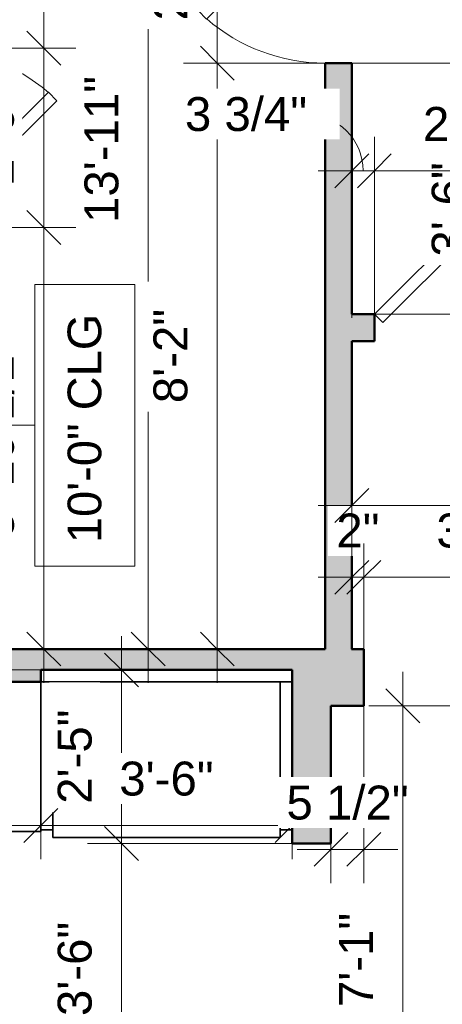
# Model space of a CAD drawing. Header units: inches. Extents: x -321 to 583, y -54 to 661.
# Tile 18 of 21: x 109 to 180, y 342 to 506. Entities that reach past the tile are written whole.
import ezdxf

# ---------------------------------------------------------------- set-up
doc = ezdxf.new("R2010")
doc.units = ezdxf.units.IN
doc.header["$MEASUREMENT"] = 0
for name, color, linetype, lineweight in [('A-ANNO-DIMS', 211, 'Continuous', 9), ('A-ANNO-DIMS-48', 211, 'Continuous', 9), ('A-DOOR', 31, 'Continuous', 18), ('A-WALL', 113, 'Continuous', 18), ('A-WALL-PATT', 111, 'Continuous', 18), ('G-ANNO-TEXT', 231, 'Continuous', 9), ('Q-CASE', 31, 'Continuous', 18), ('Q-SPCQ', 91, 'Continuous', 18)]:
    doc.layers.add(name, color=color, linetype=linetype, lineweight=lineweight)
doc.styles.add('Arial', font='arial.ttf', dxfattribs={"height": 5.669291})
doc.styles.add('Arial_1', font='arial.ttf', dxfattribs={"height": 5.625})
doc.dimstyles.new('Linear_-_3mm_Arial', dxfattribs={"dimscale": 12, "dimtxt": 5.784148, "dimasz": 0.472441, "dimexe": 0.472441, "dimexo": 0, "dimgap": 0.275591, "dimtad": 1, "dimrnd": 0.25, "dimzin": 3, "dimdsep": 46, "dimlunit": 4, "dimtxsty": 'Arial', "dimblk1": 'OBLIQUE', "dimblk2": 'OBLIQUE', "dimsah": 1, "dimcen": 0.09, "dimdle": 0.472441, "dimazin": 2, "dimtfac": 1, "dimtdec": 4, "dimtix": 1, "dimtmove": 0, "dimatfit": 3, "dimfxl": 1, "dimtvp": 1, "dimtfill": 1, "dimfrac": 2, "dimtolj": 1, "dimtzin": 0, "dimarcsym": 2})
doc.dimstyles.new('Linear_-_3mm_Arial_1', dxfattribs={"dimscale": 12, "dimtxt": 5.784148, "dimasz": 0.472441, "dimexe": 0.472441, "dimexo": 0, "dimgap": 0.275591, "dimtad": 1, "dimrnd": 0.25, "dimzin": 3, "dimdsep": 46, "dimlunit": 4, "dimtxsty": 'Arial', "dimblk1": 'OBLIQUE', "dimblk2": 'OBLIQUE', "dimsah": 1, "dimcen": 0.09, "dimdle": 0.472441, "dimazin": 2, "dimtfac": 1, "dimtdec": 4, "dimtix": 1, "dimtmove": 1, "dimatfit": 3, "dimfxl": 1, "dimtvp": 1, "dimtfill": 1, "dimfrac": 2, "dimtolj": 1, "dimtzin": 0, "dimarcsym": 2})
doc.dimstyles.new('Linear_-_3mm_Arial_2', dxfattribs={"dimscale": 12, "dimtxt": 5.784148, "dimasz": 0.472441, "dimexe": 0.472441, "dimexo": 0, "dimgap": 0.275591, "dimtad": 1, "dimrnd": 0.25, "dimzin": 3, "dimdsep": 46, "dimlunit": 4, "dimtxsty": 'Arial', "dimblk1": 'OBLIQUE', "dimblk2": 'OBLIQUE', "dimsah": 1, "dimcen": 0.09, "dimdle": 0.472441, "dimazin": 2, "dimtfac": 1, "dimtdec": 4, "dimtix": 1, "dimtmove": 2, "dimatfit": 3, "dimfxl": 1, "dimtvp": 1, "dimtfill": 1, "dimfrac": 2, "dimtolj": 1, "dimtzin": 0, "dimarcsym": 2})

# ---------------------------------------------------------------- blocks, each defined once
blk = doc.blocks.new('Door_1 - 2_-6_ X 6_-8_-440128-2-2nd Floor Plan')
at = {"layer": 'A-DOOR', "lineweight": 35}
for p, q in [((-6.21, 23.46), (-7.63, 22.05)), ((15, 2.25), (-6.21, 23.46)), ((13.59, 0.84), (-7.63, 22.05)), ((15, 2.25), (13.59, 0.84))]:
    blk.add_line(p, q, dxfattribs=at)
at = {"layer": 'A-DOOR'}
blk.add_arc((15.07, 2.25), 30.07, 138.9055, 180, dxfattribs=at)
blk = doc.blocks.new('Door_1 - 2_-8_ X 6_-8_-448893-2-2nd Floor Plan')
at = {"layer": 'A-DOOR', "lineweight": 35}
for p, q in [((14.59, -0.84), (-8.04, -23.46)), ((16, -2.25), (14.59, -0.84)), ((16, -2.25), (-6.63, -24.88)), ((-6.63, -24.88), (-8.04, -23.46))]:
    blk.add_line(p, q, dxfattribs=at)
at = {"layer": 'A-DOOR'}
blk.add_arc((16.07, -2.25), 32.07, 180, 221.3384, dxfattribs=at)
blk = doc.blocks.new('Door_1 - 2_-6_ X 6_-8_-447243-2-2nd Floor Plan')
at = {"layer": 'A-DOOR', "lineweight": 35}
for p, q in [((-6.21, 23.46), (-7.63, 22.05)), ((15, 2.25), (-6.21, 23.46)), ((13.59, 0.84), (-7.63, 22.05)), ((15, 2.25), (13.59, 0.84))]:
    blk.add_line(p, q, dxfattribs=at)
at = {"layer": 'A-DOOR'}
blk.add_arc((15.07, 2.25), 30.07, 138.9055, 180, dxfattribs=at)
blk = doc.blocks.new('Casework 11 - Casework 11-448106-2-2nd Floor Plan')
at = {"layer": 'Q-CASE', "lineweight": 35}
for p, q in [((113, 395.5), (113, 370.75)), ((115, 395.5), (113, 395.5)), ((155, 395.5), (153, 395.5)), ((155, 370.75), (155, 395.5)), ((113, 370.75), (115, 370.75)), ((153, 370.75), (155, 370.75))]:
    blk.add_line(p, q, dxfattribs=at)
blk = doc.blocks.new('Casework 7 - Casework 7-472231-2-2nd Floor Plan')
at = {"layer": 'Q-CASE', "lineweight": 35}
for p, q in [((64, 395.5), (64, 370.5)), ((113, 370.5), (113, 370.75)), ((64, 370.5), (113, 370.5))]:
    blk.add_line(p, q, dxfattribs=at)
blk = doc.blocks.new('Specialty Equipment 4 - Specialty Equipment 4-472346-2-2nd Floor Plan')
at = {"layer": 'Q-SPCQ', "lineweight": 35}
for p, q in [((153, 395.5), (115, 395.5)), ((115, 395.5), (115, 369.5)), ((153, 369.5), (153, 395.5)), ((115, 369.5), (153, 369.5))]:
    blk.add_line(p, q, dxfattribs=at)
blk = doc.blocks.new('DIMBLOCK97-2-2nd Floor Plan')
at = {"layer": 'A-ANNO-DIMS-48'}
for p, q in [((126.5, 403.17), (126.5, 368.5)), ((154.75, 397.5), (120.83, 397.5)), ((126.5, 397.5), (154.75, 397.5)), ((155, 368.5), (120.83, 368.5)), ((126.5, 368.5), (155, 368.5))]:
    blk.add_line(p, q, dxfattribs=at)
at = {"layer": 'A-ANNO-DIMS-48', "lineweight": 35}
for p, q in [((126.5, 397.5), (123.67, 400.33)), ((126.5, 397.5), (129.33, 394.67)), ((126.5, 368.5), (123.67, 371.33)), ((126.5, 368.5), (129.33, 365.66))]:
    blk.add_line(p, q, dxfattribs=at)
at = {"layer": 'A-ANNO-DIMS-48', "color": 0, "insert": (115.83, 375.12), "char_height": 5.669, "width": 18.9008, "attachment_point": 1, "rotation": 90, "line_spacing_factor": 0.941778, "style": 'Arial', "bg_fill": 3, "box_fill_scale": 1.25, "bg_fill_color": 256, "bg_fill_true_color": 13158600, "bg_fill_transparency": 0}
blk.add_mtext('2\'-5"', dxfattribs=at)
blk = doc.blocks.new('_Oblique')
at = {"color": 0, "linetype": 'ByBlock', "lineweight": -2}
blk.add_line((-0.5, -0.5), (0.5, 0.5), dxfattribs=at)
blk = doc.blocks.new('DIMBLOCK98-2-2nd Floor Plan')
at = {"layer": 'A-ANNO-DIMS-48', "lineweight": 35}
for p, q in [((126.5, 368.5), (123.67, 371.33)), ((126.5, 368.5), (129.33, 365.66)), ((126.5, 326.5), (123.67, 329.33)), ((126.5, 326.5), (129.33, 323.66))]:
    blk.add_line(p, q, dxfattribs=at)
at = {"layer": 'A-ANNO-DIMS-48'}
for p, q in [((155, 368.5), (120.83, 368.5)), ((126.5, 368.5), (126.5, 326.5)), ((126.5, 368.5), (155, 368.5)), ((155, 326.5), (120.83, 326.5)), ((126.5, 326.5), (155, 326.5))]:
    blk.add_line(p, q, dxfattribs=at)
at = {"layer": 'A-ANNO-DIMS-48', "color": 0, "insert": (115.83, 339.62), "char_height": 5.669, "width": 18.9008, "attachment_point": 1, "rotation": 90, "line_spacing_factor": 0.941778, "style": 'Arial', "bg_fill": 3, "box_fill_scale": 1.25, "bg_fill_color": 256, "bg_fill_true_color": 13158600, "bg_fill_transparency": 0}
blk.add_mtext('3\'-6"', dxfattribs=at)
blk = doc.blocks.new('DIMBLOCK107-2-2nd Floor Plan')
at = {"layer": 'A-ANNO-DIMS-48'}
for p, q in [((102.5, 403.17), (102.5, 0.83)), ((154.36, 397.5), (96.83, 397.5)), ((102.5, 397.5), (154.36, 397.5)), ((150.25, 6.5), (96.83, 6.5)), ((102.5, 6.5), (150.25, 6.5))]:
    blk.add_line(p, q, dxfattribs=at)
at = {"layer": 'A-ANNO-DIMS-48', "lineweight": 35}
for p, q in [((102.5, 397.5), (99.67, 400.33)), ((102.5, 397.5), (105.33, 394.67)), ((102.5, 6.5), (99.67, 9.33)), ((102.5, 6.5), (105.33, 3.67))]:
    blk.add_line(p, q, dxfattribs=at)
at = {"layer": 'A-ANNO-DIMS-48', "color": 0, "insert": (91.83, 191.94), "char_height": 5.669, "width": 24.1332, "attachment_point": 1, "rotation": 90, "line_spacing_factor": 0.941778, "style": 'Arial', "bg_fill": 3, "box_fill_scale": 1.25, "bg_fill_color": 256, "bg_fill_true_color": 13158600, "bg_fill_transparency": 0}
blk.add_mtext('32\'-7"', dxfattribs=at)
blk = doc.blocks.new('DIMBLOCK127-2-2nd Floor Plan')
at = {"layer": 'A-ANNO-DIMS-48'}
for p, q in [((113.5, 573.67), (113.5, 501.5)), ((95.72, 568), (119.17, 568)), ((113.5, 568), (95.72, 568)), ((91.82, 501.5), (119.17, 501.5)), ((113.5, 501.5), (91.82, 501.5))]:
    blk.add_line(p, q, dxfattribs=at)
at = {"layer": 'A-ANNO-DIMS-48', "lineweight": 35}
for p, q in [((113.5, 568), (110.67, 570.83)), ((113.5, 568), (116.33, 565.16)), ((113.5, 501.5), (110.67, 504.33)), ((113.5, 501.5), (116.33, 498.66))]:
    blk.add_line(p, q, dxfattribs=at)
at = {"layer": 'A-ANNO-DIMS-48', "color": 0, "insert": (102.83, 520.29), "char_height": 5.669, "width": 34.7049, "attachment_point": 1, "rotation": 90, "line_spacing_factor": 0.941778, "style": 'Arial', "bg_fill": 3, "box_fill_scale": 1.25, "bg_fill_color": 256, "bg_fill_true_color": 13158600, "bg_fill_transparency": 0}
blk.add_mtext('5\'-6 1/2"', dxfattribs=at)
blk = doc.blocks.new('DIMBLOCK128-2-2nd Floor Plan')
at = {"layer": 'A-ANNO-DIMS-48', "lineweight": 35}
for p, q in [((113.5, 501.5), (110.67, 504.33)), ((113.5, 501.5), (116.33, 498.66)), ((113.5, 471.5), (110.67, 474.33)), ((113.5, 471.5), (116.33, 468.66))]:
    blk.add_line(p, q, dxfattribs=at)
at = {"layer": 'A-ANNO-DIMS-48'}
for p, q in [((91.82, 501.5), (119.17, 501.5)), ((113.5, 501.5), (91.82, 501.5)), ((113.5, 501.5), (113.5, 471.5)), ((94.64, 471.5), (119.17, 471.5)), ((113.5, 471.5), (94.64, 471.5))]:
    blk.add_line(p, q, dxfattribs=at)
at = {"layer": 'A-ANNO-DIMS-48', "color": 0, "insert": (102.83, 478.62), "char_height": 5.669, "width": 18.9008, "attachment_point": 1, "rotation": 90, "line_spacing_factor": 0.941778, "style": 'Arial', "bg_fill": 3, "box_fill_scale": 1.25, "bg_fill_color": 256, "bg_fill_true_color": 13158600, "bg_fill_transparency": 0}
blk.add_mtext('2\'-6"', dxfattribs=at)
blk = doc.blocks.new('DIMBLOCK129-2-2nd Floor Plan')
at = {"layer": 'A-ANNO-DIMS-48', "lineweight": 35}
for p, q in [((113.5, 471.5), (110.67, 474.33)), ((113.5, 471.5), (116.33, 468.66)), ((113.5, 401), (110.67, 403.83)), ((113.5, 401), (116.33, 398.17))]:
    blk.add_line(p, q, dxfattribs=at)
at = {"layer": 'A-ANNO-DIMS-48'}
for p, q in [((94.64, 471.5), (119.17, 471.5)), ((113.5, 471.5), (94.64, 471.5)), ((113.5, 471.5), (113.5, 395.33)), ((95.72, 401), (119.17, 401)), ((113.5, 401), (95.72, 401))]:
    blk.add_line(p, q, dxfattribs=at)
at = {"layer": 'A-ANNO-DIMS-48', "color": 0, "insert": (102.83, 419.61), "char_height": 5.669, "width": 39.9373, "attachment_point": 1, "rotation": 90, "line_spacing_factor": 0.941778, "style": 'Arial', "bg_fill": 3, "box_fill_scale": 1.25, "bg_fill_color": 256, "bg_fill_true_color": 13158600, "bg_fill_transparency": 0}
blk.add_mtext('5\'-10 1/2"', dxfattribs=at)
blk = doc.blocks.new('DIMBLOCK130-2-2nd Floor Plan')
at = {"layer": 'A-ANNO-DIMS-48'}
for p, q in [((130.97, 395.33), (130.97, 573.67)), ((96.13, 568), (136.63, 568)), ((130.97, 568), (96.13, 568)), ((96.13, 401), (136.63, 401)), ((130.97, 401), (96.13, 401))]:
    blk.add_line(p, q, dxfattribs=at)
at = {"layer": 'A-ANNO-DIMS-48', "lineweight": 35}
for p, q in [((130.97, 568), (128.13, 570.83)), ((130.97, 568), (133.8, 565.16)), ((130.97, 401), (128.13, 403.83)), ((130.97, 401), (133.8, 398.17))]:
    blk.add_line(p, q, dxfattribs=at)
at = {"layer": 'A-ANNO-DIMS-48', "color": 0, "insert": (120.3, 472.26), "char_height": 5.669, "width": 29.3657, "attachment_point": 1, "rotation": 90, "line_spacing_factor": 0.941778, "style": 'Arial', "bg_fill": 3, "box_fill_scale": 1.25, "bg_fill_color": 256, "bg_fill_true_color": 13158600, "bg_fill_transparency": 0}
blk.add_mtext('13\'-11"', dxfattribs=at)
blk = doc.blocks.new('DIMBLOCK132-2-2nd Floor Plan')
at = {"layer": 'A-ANNO-DIMS-48', "lineweight": 35}
for p, q in [((142.5, 529), (139.67, 531.83)), ((142.5, 529), (145.33, 526.16)), ((142.5, 499), (139.67, 501.83)), ((142.5, 499), (145.33, 496.16))]:
    blk.add_line(p, q, dxfattribs=at)
at = {"layer": 'A-ANNO-DIMS-48'}
for p, q in [((161.92, 529), (136.83, 529)), ((142.5, 529), (142.5, 499)), ((142.5, 529), (161.92, 529)), ((161.92, 499), (136.83, 499)), ((142.5, 499), (161.92, 499))]:
    blk.add_line(p, q, dxfattribs=at)
at = {"layer": 'A-ANNO-DIMS-48', "color": 0, "insert": (131.83, 506.12), "char_height": 5.669, "width": 18.9008, "attachment_point": 1, "rotation": 90, "line_spacing_factor": 0.941778, "style": 'Arial', "bg_fill": 3, "box_fill_scale": 1.25, "bg_fill_color": 256, "bg_fill_true_color": 13158600, "bg_fill_transparency": 0}
blk.add_mtext('2\'-6"', dxfattribs=at)
blk = doc.blocks.new('DIMBLOCK133-2-2nd Floor Plan')
at = {"layer": 'A-ANNO-DIMS-48', "lineweight": 35}
for p, q in [((142.5, 499), (139.67, 501.83)), ((142.5, 499), (145.33, 496.16)), ((142.5, 401), (139.67, 403.83)), ((142.5, 401), (145.33, 398.17))]:
    blk.add_line(p, q, dxfattribs=at)
at = {"layer": 'A-ANNO-DIMS-48'}
for p, q in [((161.92, 499), (136.83, 499)), ((142.5, 499), (142.5, 395.33)), ((142.5, 499), (161.92, 499)), ((160.09, 401), (136.83, 401)), ((142.5, 401), (160.09, 401))]:
    blk.add_line(p, q, dxfattribs=at)
at = {"layer": 'A-ANNO-DIMS-48', "color": 0, "insert": (131.83, 442.12), "char_height": 5.669, "width": 18.9008, "attachment_point": 1, "rotation": 90, "line_spacing_factor": 0.941778, "style": 'Arial', "bg_fill": 3, "box_fill_scale": 1.25, "bg_fill_color": 256, "bg_fill_true_color": 13158600, "bg_fill_transparency": 0}
blk.add_mtext('8\'-2"', dxfattribs=at)
blk = doc.blocks.new('DIMBLOCK142-2-2nd Floor Plan')
at = {"layer": 'A-ANNO-DIMS-48'}
for p, q in [((29, 395.25), (29, 365.83)), ((29, 371.5), (29, 395.25)), ((113, 395.5), (113, 365.83)), ((113, 371.5), (113, 395.5)), ((23.33, 371.5), (113, 371.5))]:
    blk.add_line(p, q, dxfattribs=at)
at = {"layer": 'A-ANNO-DIMS-48', "lineweight": 35}
for p, q in [((29, 371.5), (31.83, 374.33)), ((113, 371.5), (115.83, 374.33)), ((29, 371.5), (26.16, 368.67)), ((113, 371.5), (110.17, 368.67))]:
    blk.add_line(p, q, dxfattribs=at)
at = {"layer": 'A-ANNO-DIMS-48', "color": 0, "insert": (63.12, 382.17), "char_height": 5.669, "width": 18.9008, "attachment_point": 1, "line_spacing_factor": 0.941778, "style": 'Arial', "bg_fill": 3, "box_fill_scale": 1.25, "bg_fill_color": 256, "bg_fill_true_color": 13158600, "bg_fill_transparency": 0}
blk.add_mtext('7\'-0"', dxfattribs=at)
blk = doc.blocks.new('DIMBLOCK143-2-2nd Floor Plan')
at = {"layer": 'A-ANNO-DIMS-48'}
for p, q in [((113, 395.5), (113, 365.83)), ((113, 371.5), (113, 395.5)), ((155, 396.58), (155, 365.83)), ((155, 371.5), (155, 396.58)), ((113, 371.5), (160.67, 371.5))]:
    blk.add_line(p, q, dxfattribs=at)
at = {"layer": 'A-ANNO-DIMS-48', "lineweight": 35}
for p, q in [((113, 371.5), (115.83, 374.33)), ((155, 371.5), (157.83, 374.33)), ((113, 371.5), (110.17, 368.67)), ((155, 371.5), (152.17, 368.67))]:
    blk.add_line(p, q, dxfattribs=at)
at = {"layer": 'A-ANNO-DIMS-48', "color": 0, "insert": (126.12, 382.17), "char_height": 5.669, "width": 18.9008, "attachment_point": 1, "line_spacing_factor": 0.941778, "style": 'Arial', "bg_fill": 3, "box_fill_scale": 1.25, "bg_fill_color": 256, "bg_fill_true_color": 13158600, "bg_fill_transparency": 0}
blk.add_mtext('3\'-6"', dxfattribs=at)
blk = doc.blocks.new('DIMBLOCK146-2-2nd Floor Plan')
at = {"layer": 'A-ANNO-DIMS-48'}
for p, q in [((189, 451.33), (189, 504.67)), ((165, 499), (194.67, 499)), ((189, 499), (165, 499)), ((165.25, 457), (194.67, 457)), ((189, 457), (165.25, 457))]:
    blk.add_line(p, q, dxfattribs=at)
at = {"layer": 'A-ANNO-DIMS-48', "lineweight": 35}
for p, q in [((189, 499), (186.17, 501.83)), ((189, 499), (191.83, 496.16)), ((189, 457), (186.17, 459.83)), ((189, 457), (191.83, 454.16))]:
    blk.add_line(p, q, dxfattribs=at)
at = {"layer": 'A-ANNO-DIMS-48', "color": 0, "insert": (178.33, 466.64), "char_height": 5.669, "width": 18.9008, "attachment_point": 1, "rotation": 90, "line_spacing_factor": 0.941778, "style": 'Arial', "bg_fill": 3, "box_fill_scale": 1.25, "bg_fill_color": 256, "bg_fill_true_color": 13158600, "bg_fill_transparency": 0}
blk.add_mtext('3\'-6"', dxfattribs=at)
blk = doc.blocks.new('DIMBLOCK147-2-2nd Floor Plan')
at = {"layer": 'A-ANNO-DIMS-48'}
for p, q in [((165, 456.4), (165, 486.67)), ((168.75, 456.51), (168.75, 486.67)), ((159.33, 481), (168.75, 481)), ((165, 481), (165, 456.4)), ((168.75, 481), (168.75, 456.51))]:
    blk.add_line(p, q, dxfattribs=at)
at = {"layer": 'A-ANNO-DIMS-48', "lineweight": 35}
for p, q in [((165, 481), (167.83, 483.83)), ((168.75, 481), (171.58, 483.83)), ((165, 481), (162.17, 478.16)), ((168.75, 481), (165.92, 478.16))]:
    blk.add_line(p, q, dxfattribs=at)
at = {"layer": 'A-ANNO-DIMS-48'}
blk.add_ellipse((157.46, 481), major_axis=(9.41, 0), ratio=0.999114, start_param=0, end_param=1.570796, dxfattribs=at)
at = {"layer": 'A-ANNO-DIMS-48', "color": 0, "insert": (137.09, 493.31), "char_height": 5.669, "width": 24.4536, "attachment_point": 1, "line_spacing_factor": 0.941778, "style": 'Arial', "bg_fill": 3, "box_fill_scale": 1.25, "bg_fill_color": 256, "bg_fill_true_color": 13158600, "bg_fill_transparency": 0}
blk.add_mtext('3 3/4"', dxfattribs=at)
blk = doc.blocks.new('DIMBLOCK148-2-2nd Floor Plan')
at = {"layer": 'A-ANNO-DIMS-48'}
for p, q in [((168.75, 456.51), (168.75, 486.67)), ((200.75, 455.38), (200.75, 486.67)), ((168.75, 481), (200.75, 481)), ((168.75, 481), (168.75, 456.51)), ((200.75, 481), (200.75, 455.38))]:
    blk.add_line(p, q, dxfattribs=at)
at = {"layer": 'A-ANNO-DIMS-48', "lineweight": 35}
for p, q in [((168.75, 481), (171.58, 483.83)), ((200.75, 481), (203.58, 483.83)), ((168.75, 481), (165.92, 478.16)), ((200.75, 481), (197.92, 478.16))]:
    blk.add_line(p, q, dxfattribs=at)
at = {"layer": 'A-ANNO-DIMS-48', "color": 0, "insert": (176.87, 491.66), "char_height": 5.669, "width": 18.9008, "attachment_point": 1, "line_spacing_factor": 0.941778, "style": 'Arial', "bg_fill": 3, "box_fill_scale": 1.25, "bg_fill_color": 256, "bg_fill_true_color": 13158600, "bg_fill_transparency": 0}
blk.add_mtext('2\'-8"', dxfattribs=at)
blk = doc.blocks.new('DIMBLOCK151-2-2nd Floor Plan')
at = {"layer": 'A-ANNO-DIMS-48'}
for p, q in [((165, 400.82), (165, 418.67)), ((167, 401), (167, 418.67)), ((159.33, 413), (167, 413)), ((165, 413), (165, 400.82)), ((167, 413), (167, 401))]:
    blk.add_line(p, q, dxfattribs=at)
at = {"layer": 'A-ANNO-DIMS-48', "lineweight": 35}
for p, q in [((165, 413), (167.83, 415.83)), ((167, 413), (169.83, 415.83)), ((165, 413), (162.17, 410.16)), ((167, 413), (164.17, 410.16))]:
    blk.add_line(p, q, dxfattribs=at)
at = {"layer": 'A-ANNO-DIMS-48', "color": 0, "insert": (162.4, 423.66), "char_height": 5.669, "width": 8.6495, "attachment_point": 1, "line_spacing_factor": 0.941778, "style": 'Arial', "bg_fill": 3, "box_fill_scale": 1.25, "bg_fill_color": 256, "bg_fill_true_color": 13158600, "bg_fill_transparency": 0}
blk.add_mtext('2"', dxfattribs=at)
blk = doc.blocks.new('DIMBLOCK152-2-2nd Floor Plan')
at = {"layer": 'A-ANNO-DIMS-48'}
for p, q in [((167, 401), (167, 418.67)), ((207, 401), (207, 418.67)), ((167, 413), (207, 413)), ((167, 413), (167, 401)), ((207, 413), (207, 401))]:
    blk.add_line(p, q, dxfattribs=at)
at = {"layer": 'A-ANNO-DIMS-48', "lineweight": 35}
for p, q in [((167, 413), (169.83, 415.83)), ((207, 413), (209.83, 415.83)), ((167, 413), (164.17, 410.16)), ((207, 413), (204.17, 410.16))]:
    blk.add_line(p, q, dxfattribs=at)
at = {"layer": 'A-ANNO-DIMS-48', "color": 0, "insert": (179.12, 423.66), "char_height": 5.669, "width": 18.9008, "attachment_point": 1, "line_spacing_factor": 0.941778, "style": 'Arial', "bg_fill": 3, "box_fill_scale": 1.25, "bg_fill_color": 256, "bg_fill_true_color": 13158600, "bg_fill_transparency": 0}
blk.add_mtext('3\'-4"', dxfattribs=at)
blk = doc.blocks.new('DIMBLOCK154-2-2nd Floor Plan')
at = {"layer": 'A-ANNO-DIMS-48'}
for p, q in [((165, 401.47), (165, 430.67)), ((240, 401.47), (240, 430.67)), ((159.33, 425), (245.67, 425)), ((165, 425), (165, 401.47)), ((240, 425), (240, 401.47))]:
    blk.add_line(p, q, dxfattribs=at)
at = {"layer": 'A-ANNO-DIMS-48', "lineweight": 35}
for p, q in [((165, 425), (167.83, 427.83)), ((240, 425), (242.83, 427.83)), ((165, 425), (162.17, 422.16)), ((240, 425), (237.17, 422.16))]:
    blk.add_line(p, q, dxfattribs=at)
at = {"layer": 'A-ANNO-DIMS-48', "color": 0, "insert": (194.62, 435.66), "char_height": 5.669, "width": 18.9008, "attachment_point": 1, "line_spacing_factor": 0.941778, "style": 'Arial', "bg_fill": 3, "box_fill_scale": 1.25, "bg_fill_color": 256, "bg_fill_true_color": 13158600, "bg_fill_transparency": 0}
blk.add_mtext('6\'-3"', dxfattribs=at)
blk = doc.blocks.new('DIMBLOCK157-2-2nd Floor Plan')
at = {"layer": 'A-ANNO-DIMS-48'}
for p, q in [((161.5, 391.25), (161.5, 361.83)), ((161.5, 367.5), (161.5, 391.25)), ((167, 391.5), (167, 361.83)), ((167, 367.5), (167, 391.5)), ((155.83, 367.5), (172.67, 367.5))]:
    blk.add_line(p, q, dxfattribs=at)
at = {"layer": 'A-ANNO-DIMS-48', "lineweight": 35}
for p, q in [((161.5, 367.5), (164.33, 370.33)), ((167, 367.5), (169.83, 370.33)), ((161.5, 367.5), (158.67, 364.66)), ((167, 367.5), (164.17, 364.66))]:
    blk.add_line(p, q, dxfattribs=at)
at = {"layer": 'A-ANNO-DIMS-48', "color": 0, "insert": (154.06, 378.16), "char_height": 5.669, "width": 24.4536, "attachment_point": 1, "line_spacing_factor": 0.941778, "style": 'Arial', "bg_fill": 3, "box_fill_scale": 1.25, "bg_fill_color": 256, "bg_fill_true_color": 13158600, "bg_fill_transparency": 0}
blk.add_mtext('5 1/2"', dxfattribs=at)
blk = doc.blocks.new('DIMBLOCK204-2-2nd Floor Plan')
at = {"layer": 'A-ANNO-DIMS-48'}
for p, q in [((173.5, 397.17), (173.5, 300.83)), ((209.25, 391.5), (167.83, 391.5)), ((173.5, 391.5), (209.25, 391.5)), ((209.5, 306.5), (167.83, 306.5)), ((173.5, 306.5), (209.5, 306.5))]:
    blk.add_line(p, q, dxfattribs=at)
at = {"layer": 'A-ANNO-DIMS-48', "lineweight": 35}
for p, q in [((173.5, 391.5), (170.67, 394.33)), ((173.5, 391.5), (176.33, 388.66)), ((173.5, 306.5), (170.67, 309.33)), ((173.5, 306.5), (176.33, 303.66))]:
    blk.add_line(p, q, dxfattribs=at)
at = {"layer": 'A-ANNO-DIMS-48', "color": 0, "insert": (162.83, 341.12), "char_height": 5.669, "width": 18.9008, "attachment_point": 1, "rotation": 90, "line_spacing_factor": 0.941778, "style": 'Arial', "bg_fill": 3, "box_fill_scale": 1.25, "bg_fill_color": 256, "bg_fill_true_color": 13158600, "bg_fill_transparency": 0}
blk.add_mtext('7\'-1"', dxfattribs=at)

msp = doc.modelspace()

# ---------------------------------------------------------------- hatches: boundary and pattern name
at = {"layer": 'A-WALL-PATT'}
h = msp.add_hatch(color=256, dxfattribs=at)
h.paths.add_polyline_path([(165, 400.996), (165, 498.996), (160.5, 498.996), (160.5, 400.996)])
h.paths.add_polyline_path([(165, 528.996), (165, 567.996), (160.5, 567.996), (160.5, 528.996)])
h = msp.add_hatch(color=256, dxfattribs=at)
h.paths.add_polyline_path([(240, 452.496), (240, 454.746), (237, 454.746), (237, 456.996), (200.75, 456.996), (200.75, 452.496)])
h.paths.add_polyline_path([(165, 452.496), (168.75, 452.496), (168.75, 456.996), (165, 456.996)])
for points in [[(113, 395.5), (113, 401), (95.5, 401), (95.5, 395.5)], [(155, 397.5), (158.25, 397.5), (158.25, 401), (113, 401), (113, 397.5), (130.357, 397.5)]]:
    msp.add_hatch(color=256, dxfattribs=at).paths.add_polyline_path(points)
h = msp.add_hatch(color=256, dxfattribs=at)
h.paths.add_polyline_path([(239, 391.496), (239, 396.246), (240, 396.246), (240, 400.996), (207, 400.996), (207, 391.496), (214, 391.496)])
h.paths.add_polyline_path([(161.5, 391.496), (167, 391.496), (167, 400.996), (158.25, 400.996), (158.25, 391.496)])
h = msp.add_hatch(color=256, dxfattribs=at)
h.paths.add_polyline_path([(161.5, 196.246), (161.5, 236.996), (155, 236.996), (155, 196.246)])
h.paths.add_polyline_path([(155, 282.996), (161.5, 282.996), (161.5, 326.496), (155, 326.496), (155, 304.018)])
h.paths.add_polyline_path([(161.5, 368.496), (161.5, 391.496), (158.25, 391.496), (158.25, 397.5), (155, 397.5), (155, 368.496)])

# ---------------------------------------------------------------- linework, layer by layer
at = {"layer": 'A-WALL', "lineweight": 50}
for p, q in [((160.5, 498.996), (160.5, 400.996)), ((165, 498.996), (160.5, 498.996)), ((165, 456.996), (165, 498.996)), ((168.75, 456.996), (165, 456.996)), ((168.75, 452.496), (168.75, 456.996)), ((165, 400.996), (165, 452.496)), ((165, 452.496), (168.75, 452.496)), ((158.25, 401), (95.5, 401)), ((160.5, 400.996), (158.25, 400.996)), ((167, 400.996), (165, 400.996)), ((167, 391.496), (167, 400.996)), ((113, 395.5), (113, 397.5)), ((113, 397.5), (155, 397.5)), ((155, 397.5), (155, 368.496)), ((28.996, 395.5), (113, 395.5)), ((161.5, 391.496), (167, 391.496)), ((161.5, 368.496), (161.5, 391.496)), ((155, 368.496), (161.5, 368.496))]:
    msp.add_line(p, q, dxfattribs=at)

# ---------------------------------------------------------------- block references
at = {"layer": 'A-DOOR', "lineweight": 35}
for name, p, rotation in [('Door_1 - 2_-6_ X 6_-8_-440128-2-2nd Floor Plan', (162.75, 513.996), 89.99999999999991), ('Door_1 - 2_-6_ X 6_-8_-447243-2-2nd Floor Plan', (92.25, 486.496), 269.9999999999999), ('Door_1 - 2_-8_ X 6_-8_-448893-2-2nd Floor Plan', (184.75, 454.746), 180)]:
    msp.add_blockref(name, p, dxfattribs=dict(at, rotation=rotation))
at = {"layer": 'Q-CASE', "lineweight": 35}
for name in ['Casework 7 - Casework 7-472231-2-2nd Floor Plan', 'Casework 11 - Casework 11-448106-2-2nd Floor Plan']:
    msp.add_blockref(name, (0, 0), dxfattribs=at)
at = {"layer": 'Q-SPCQ', "lineweight": 35}
msp.add_blockref('Specialty Equipment 4 - Specialty Equipment 4-472346-2-2nd Floor Plan', (0, 0), dxfattribs=at)

# ---------------------------------------------------------------- next in the draw order: dimensions: what is measured, and where the dimension line sits
at = {"layer": 'A-ANNO-DIMS'}
for base, p1, p2, override, picture, middle in [((113.5, 501.496), (95.717, 567.996), (91.818, 501.496), {"dimpost": '<>', "dimfxl": 66.614249}, 'DIMBLOCK127-2-2nd Floor Plan', (107.262, 534.746)), ((126.5, 368.496), (154.75, 397.5), (155, 368.496), {"dimpost": '<>', "dimfxl": 29.005219}, 'DIMBLOCK97-2-2nd Floor Plan', (120.298, 382.998))]:
    dim = msp.add_linear_dim(base=base, p1=p1, p2=p2, angle=90, dimstyle='Linear_-_3mm_Arial', override=override, dxfattribs=at)
    dim.commit()
    dim.dimension.update_dxf_attribs({"geometry": picture, "text_midpoint": middle})
dim = msp.add_linear_dim(base=(189, 498.996), p1=(165.25, 456.996), p2=(165, 498.996), angle=90, dimstyle='Linear_-_3mm_Arial_2', override={"dimpost": '<>', "dimfxl": 42.000744}, dxfattribs=at)
dim.commit()
dim.dimension.update_dxf_attribs({"geometry": 'DIMBLOCK146-2-2nd Floor Plan', "text_midpoint": (182.112, 476.088), "dimtype": 160, "text_rotation": 90})

# ---------------------------------------------------------------- next in the draw order: dimensions: what is measured, and where the dimension line sits
for base, p1, p2, override, picture, middle in [((113.5, 471.496), (91.818, 501.496), (94.643, 471.496), {"dimpost": '<>', "dimfxl": 30.132765}, 'DIMBLOCK128-2-2nd Floor Plan', (107.298, 486.496)), ((126.5, 326.496), (155, 368.496), (155, 326.496), {"dimpost": '<>', "dimfxl": 42}, 'DIMBLOCK98-2-2nd Floor Plan', (120.296, 347.496))]:
    dim = msp.add_linear_dim(base=base, p1=p1, p2=p2, angle=90, dimstyle='Linear_-_3mm_Arial', override=override, dxfattribs=at)
    dim.commit()
    dim.dimension.update_dxf_attribs({"geometry": picture, "text_midpoint": middle})

# ---------------------------------------------------------------- next in the draw order: dimensions: what is measured, and where the dimension line sits
dim = msp.add_linear_dim(base=(102.5, 6.5), p1=(154.356, 397.5), p2=(150.25, 6.5), angle=90, dimstyle='Linear_-_3mm_Arial', override={"dimpost": '<>', "dimfxl": 391.021556}, dxfattribs=at)
dim.commit()
dim.dimension.update_dxf_attribs({"geometry": 'DIMBLOCK107-2-2nd Floor Plan', "text_midpoint": (96.296, 202)})

# ---------------------------------------------------------------- next in the draw order: dimensions: what is measured, and where the dimension line sits
dim = msp.add_linear_dim(base=(113.5, 401), p1=(94.643, 471.496), p2=(95.717, 401), angle=90, dimstyle='Linear_-_3mm_Arial', override={"dimpost": '<>', "dimfxl": 70.504043}, dxfattribs=at)
dim.commit()
dim.dimension.update_dxf_attribs({"geometry": 'DIMBLOCK129-2-2nd Floor Plan', "text_midpoint": (107.262, 436.248)})

# ---------------------------------------------------------------- next in the draw order: dimensions: what is measured, and where the dimension line sits
dim = msp.add_linear_dim(base=(130.965, 567.996), p1=(96.128, 401), p2=(96.128, 567.996), angle=90, dimstyle='Linear_-_3mm_Arial', override={"dimpost": '<>', "dimfxl": 166.995858}, dxfattribs=at)
dim.commit()
dim.dimension.update_dxf_attribs({"geometry": 'DIMBLOCK130-2-2nd Floor Plan', "text_midpoint": (124.762, 484.498)})

# ---------------------------------------------------------------- next in the draw order: linework, layer by layer
at = {"layer": 'G-ANNO-TEXT', "color": 7}
msp.add_line((75.627, 438.418), (112.023, 438.418), dxfattribs=at)
at = {"layer": 'G-ANNO-TEXT', "color": 7, "flags": 128}
msp.add_lwpolyline([(128.698, 461.95), (128.698, 414.887), (112.023, 414.887), (112.023, 461.95)], close=True, dxfattribs=at)

# ---------------------------------------------------------------- next in the draw order: texts
at = {"layer": 'G-ANNO-TEXT', "color": 7, "insert": (117.488, 418.727), "char_height": 5.625, "width": 47.571, "attachment_point": 1, "rotation": 90, "style": 'Arial_1'}
msp.add_mtext('10\'-0" CLG', dxfattribs=at)

# ---------------------------------------------------------------- next in the draw order: dimensions: what is measured, and where the dimension line sits
at = {"layer": 'A-ANNO-DIMS'}
dim = msp.add_linear_dim(base=(142.5, 498.996), p1=(161.917, 528.996), p2=(161.917, 498.996), angle=90, dimstyle='Linear_-_3mm_Arial', override={"dimpost": '<>', "dimfxl": 30}, dxfattribs=at)
dim.commit()
dim.dimension.update_dxf_attribs({"geometry": 'DIMBLOCK132-2-2nd Floor Plan', "text_midpoint": (136.298, 513.996)})
dim = msp.add_linear_dim(base=(113, 371.5), p1=(28.996, 395.25), p2=(113, 395.5), dimstyle='Linear_-_3mm_Arial', override={"dimpost": '<>', "dimfxl": 84.004418}, dxfattribs=at)
dim.commit()
dim.dimension.update_dxf_attribs({"geometry": 'DIMBLOCK142-2-2nd Floor Plan', "text_midpoint": (70.998, 377.702)})

# ---------------------------------------------------------------- next in the draw order: dimensions: what is measured, and where the dimension line sits
dim = msp.add_linear_dim(base=(142.5, 401), p1=(161.917, 498.996), p2=(160.088, 401), angle=90, dimstyle='Linear_-_3mm_Arial', override={"dimpost": '<>', "dimfxl": 98.012928}, dxfattribs=at)
dim.commit()
dim.dimension.update_dxf_attribs({"geometry": 'DIMBLOCK133-2-2nd Floor Plan', "text_midpoint": (136.298, 449.998)})

# ---------------------------------------------------------------- next in the draw order: dimensions: what is measured, and where the dimension line sits
dim = msp.add_linear_dim(base=(168.75, 480.996), p1=(165, 456.404), p2=(168.75, 456.507), dimstyle='Linear_-_3mm_Arial_1', override={"dimpost": '<>', "dimfxl": 3.75142}, dxfattribs=at)
dim.commit()
dim.dimension.update_dxf_attribs({"geometry": 'DIMBLOCK147-2-2nd Floor Plan', "text_midpoint": (149.313, 489.529), "dimtype": 160})
for base, p1, p2, override, picture, middle in [((167, 412.996), (165, 400.818), (167, 400.996), {"dimpost": '<>', "dimfxl": 2.007877}, 'DIMBLOCK151-2-2nd Floor Plan', (166, 419.149)), ((155, 371.5), (113, 395.5), (155, 396.584), {"dimpost": '<>', "dimfxl": 42.013989}, 'DIMBLOCK143-2-2nd Floor Plan', (134, 377.704))]:
    dim = msp.add_linear_dim(base=base, p1=p1, p2=p2, dimstyle='Linear_-_3mm_Arial', override=override, dxfattribs=at)
    dim.commit()
    dim.dimension.update_dxf_attribs({"geometry": picture, "text_midpoint": middle})

# ---------------------------------------------------------------- next in the draw order: dimensions: what is measured, and where the dimension line sits
for base, p1, p2, override, picture, middle in [((200.75, 480.996), (168.75, 456.507), (200.75, 455.384), {"dimpost": '<>', "dimfxl": 32.019715}, 'DIMBLOCK148-2-2nd Floor Plan', (184.75, 487.198)), ((207, 412.996), (167, 400.996), (207, 400.996), {"dimpost": '<>', "dimfxl": 40}, 'DIMBLOCK152-2-2nd Floor Plan', (187, 419.199)), ((167, 367.496), (161.5, 391.246), (167, 391.496), {"dimpost": '<>', "dimfxl": 5.505679}, 'DIMBLOCK157-2-2nd Floor Plan', (164.25, 373.734))]:
    dim = msp.add_linear_dim(base=base, p1=p1, p2=p2, dimstyle='Linear_-_3mm_Arial', override=override, dxfattribs=at)
    dim.commit()
    dim.dimension.update_dxf_attribs({"geometry": picture, "text_midpoint": middle})

# ---------------------------------------------------------------- next in the draw order: dimensions: what is measured, and where the dimension line sits
dim = msp.add_linear_dim(base=(240, 424.996), p1=(165, 401.47), p2=(240, 401.47), dimstyle='Linear_-_3mm_Arial', override={"dimpost": '<>', "dimfxl": 75}, dxfattribs=at)
dim.commit()
dim.dimension.update_dxf_attribs({"geometry": 'DIMBLOCK154-2-2nd Floor Plan', "text_midpoint": (202.5, 431.199)})
dim = msp.add_linear_dim(base=(173.5, 306.496), p1=(209.25, 391.496), p2=(209.5, 306.496), angle=90, dimstyle='Linear_-_3mm_Arial', override={"dimpost": '<>', "dimfxl": 85.000368}, dxfattribs=at)
dim.commit()
dim.dimension.update_dxf_attribs({"geometry": 'DIMBLOCK204-2-2nd Floor Plan', "text_midpoint": (167.347, 348.996)})

doc.saveas('drawing.dxf')
